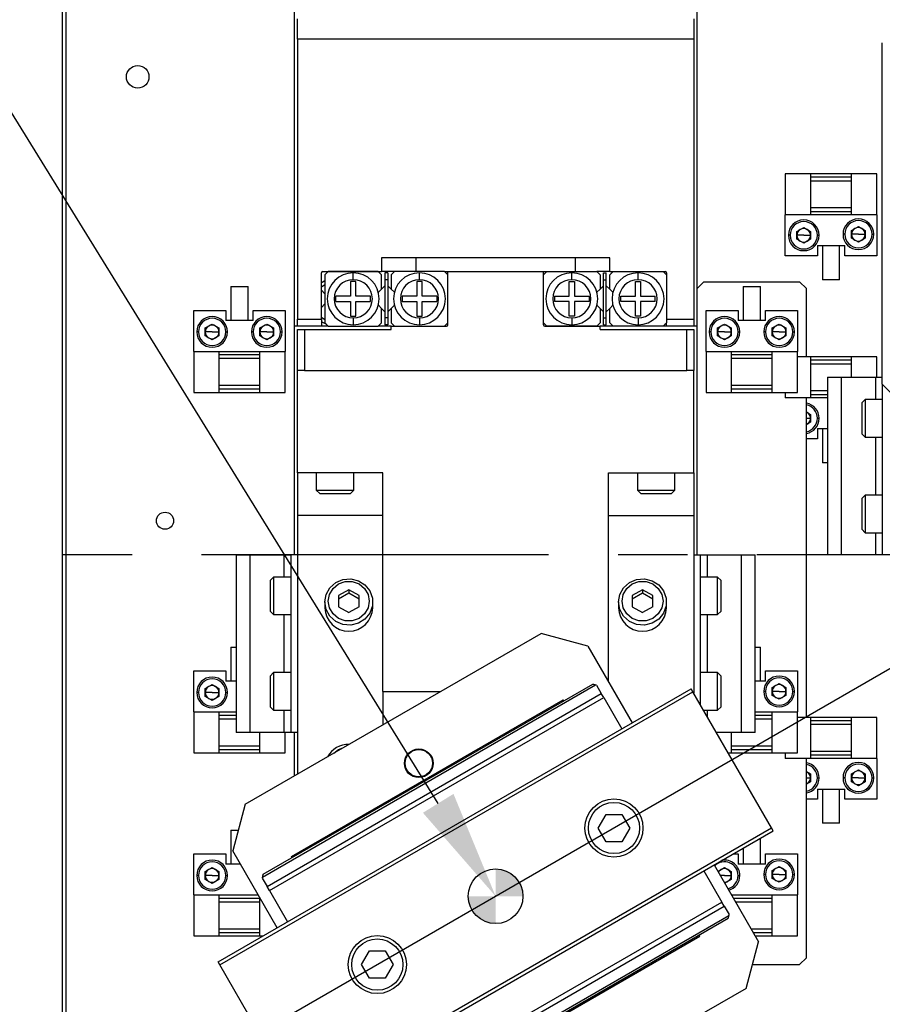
# Model space of a CAD drawing. Header units: millimetres. Extents: x 28 to 428, y 52 to 282.
# Tile 4 of 18: x 81 to 112, y 161 to 197. Entities that reach past the tile are written whole.
import ezdxf
from ezdxf import colors
from ezdxf.entities.mleader import LeaderData, LeaderLine
from ezdxf.math import Vec2, Vec3

# ---------------------------------------------------------------- set-up
doc = ezdxf.new("R2010")
doc.units = ezdxf.units.MM
doc.header["$PDSIZE"] = -1
doc.linetypes.add('CENTERX2', pattern=[20.32, 12.7, -2.54, 2.54, -2.54])
doc.layers.add('AM_5', color=3, linetype='Continuous', lineweight=25)
doc.layers.add('SLD-0', color=7, linetype='Continuous')
doc.styles.get("Standard").update_dxf_attribs({"font": 'HGPGothicM.ttf'})
doc.dimstyles.new('ISO-25$2', dxfattribs={"dimtxt": 2.5, "dimasz": 2.5, "dimexe": 1.25, "dimexo": 0.625, "dimtad": 1, "dimtxsty": 'STANDARD', "dimcen": 2.5, "dimadec": 0, "dimazin": 0, "dimtfac": 1, "dimtmove": 0, "dimatfit": 3, "dimfxl": 1, "dimarcsym": 0})

# ---------------------------------------------------------------- blocks, each defined once
blk = doc.blocks.new('SW_DOWELSYMBOL_0')
at = {"linetype": 'Continuous', "lineweight": 18}
h = blk.add_hatch(color=0, dxfattribs=at)
edge = h.paths.add_edge_path(flags=0)
edge.add_arc((0, 0), 1, 0, 90)
edge.add_line((0, 1), (0, 0))
edge.add_line((0, 0), (1, 0))
h = blk.add_hatch(color=0, dxfattribs=at)
edge = h.paths.add_edge_path(flags=0)
edge.add_arc((0, 0), 1, 180, 270)
edge.add_line((0, -1), (0, 0))
edge.add_line((0, 0), (-1, 0))
at = {"layer": 'SLD-0', "color": 0}
blk.add_circle((0, 0), 1, dxfattribs=at)
blk = doc.blocks.new('*D80')
at = {"layer": 'AM_5', "color": 0, "lineweight": -2, "transparency": 16777216}
for start, end in [(213.6873, 265.935), (278.2727, 326.3127)]:
    blk.add_arc((119.784, 177.278), 54.395, start, end, dxfattribs=at)
at = {"layer": 'AM_5', "color": 0, "transparency": 16777216}
for points in [[(74.028, 146.8), (75.019, 147.415), (72.677, 150.081)], [(164.549, 147.415), (165.54, 146.8), (166.891, 150.081)]]:
    blk.add_solid(points, dxfattribs=at)
at = {"layer": 'Defpoints', "color": 0, "transparency": 16777216}
for p in [(119.784, 177.278), (119.784, 177.278), (66.828, 146.704), (172.74, 146.704), (101.18, 126.164)]:
    blk.add_point(p, dxfattribs=at)
at = {"layer": 'AM_5', "color": 0, "transparency": 16777216, "insert": (121.769, 122.919), "char_height": 3.5, "attachment_point": 5}
blk.add_mtext('120°', dxfattribs=at)

msp = doc.modelspace()

# ---------------------------------------------------------------- linework, layer by layer
at = {"color": 7, "linetype": 'Continuous'}
for p, q in [((82.28398, 141.02791), (82.28398, 213.52791)), ((82.40898, 213.47614), (82.40898, 141.07969)), ((90.75834, 201.27791), (90.75834, 185.65291)), ((105.50834, 185.65291), (105.50834, 201.27791)), ((90.88334, 196.15291), (90.88334, 196.90291)), ((105.38334, 196.90291), (105.38334, 196.15291)), ((105.38334, 196.15291), (90.88334, 196.15291)), ((90.88334, 196.15291), (90.88334, 185.90291)), ((105.38334, 196.15291), (105.38334, 185.90291)), ((112.28398, 183.52791), (112.28398, 196.02791)), ((109.65898, 191.22791), (108.73398, 191.22791)), ((108.73398, 191.22791), (108.73398, 189.72791)), ((109.65898, 191.22791), (109.65898, 189.72791)), ((111.15898, 191.22791), (109.65898, 191.22791)), ((111.15898, 191.10291), (109.65898, 191.10291)), ((111.15898, 189.72791), (111.15898, 191.22791)), ((112.08398, 191.22791), (111.15898, 191.22791)), ((112.08398, 189.72791), (112.08398, 191.22791)), ((109.65898, 190.97791), (111.15898, 190.97791)), ((111.15898, 189.97791), (109.65898, 189.97791)), ((109.65898, 189.72791), (108.73398, 189.72791)), ((108.73398, 188.22791), (108.73398, 189.72791)), ((109.65898, 189.85291), (111.15898, 189.85291)), ((111.15898, 189.72791), (109.65898, 189.72791)), ((112.08398, 189.72791), (111.15898, 189.72791)), ((112.08398, 189.72791), (112.08398, 188.22791)), ((109.15898, 189.12225), (109.40898, 189.26659)), ((109.40898, 189.26659), (109.65898, 189.12225)), ((111.15898, 189.15975), (111.40898, 189.30409)), ((111.40898, 189.30409), (111.65898, 189.15975)), ((108.90898, 188.97791), (108.84648, 188.97791)), ((109.15898, 188.83358), (109.15898, 189.12225)), ((109.40898, 188.97791), (109.15898, 188.97791)), ((109.40898, 188.97791), (109.65898, 188.97791)), ((109.65898, 189.12225), (109.65898, 188.83358)), ((109.90898, 188.97791), (109.97148, 188.97791)), ((110.90898, 189.01541), (110.84648, 189.01541)), ((111.15898, 188.87108), (111.15898, 189.15975)), ((111.40898, 189.01541), (111.15898, 189.01541)), ((111.40898, 189.01541), (111.65898, 189.01541)), ((111.65898, 189.15975), (111.65898, 188.87108)), ((111.90898, 189.01541), (111.97148, 189.01541)), ((109.40898, 188.68924), (109.15898, 188.83358)), ((109.65898, 188.83358), (109.40898, 188.68924)), ((109.90898, 188.60291), (109.90898, 188.22791)), ((109.90898, 188.60291), (110.90898, 188.60291)), ((110.09648, 188.60291), (110.09648, 187.35291)), ((110.72148, 187.35291), (110.72148, 188.60291)), ((110.90898, 188.22791), (110.90898, 188.60291)), ((111.40898, 188.72674), (111.15898, 188.87108)), ((111.65898, 188.87108), (111.40898, 188.72674)), ((109.90898, 188.22791), (108.73398, 188.22791)), ((112.08398, 188.22791), (110.90898, 188.22791)), ((102.30834, 188.15291), (93.95834, 188.15291)), ((93.95834, 188.15291), (93.95834, 187.65291)), ((95.20834, 188.15291), (95.20834, 187.65291)), ((101.05834, 187.65291), (101.05834, 188.15291)), ((102.30834, 187.65291), (102.30834, 188.15291)), ((91.75834, 185.90291), (91.75834, 187.60291)), ((91.80834, 187.65291), (93.95834, 187.65291)), ((92.00834, 187.65291), (91.88334, 187.52791)), ((91.88334, 187.52791), (91.88334, 185.77791)), ((93.83334, 187.65291), (92.00834, 187.65291)), ((92.92084, 187.35291), (92.92084, 187.60291)), ((93.95834, 187.52791), (93.83334, 187.65291)), ((94.43334, 187.65291), (93.95834, 187.65291)), ((93.95834, 187.00824), (93.95834, 187.52791)), ((94.18334, 187.60291), (94.08334, 187.60291)), ((94.08334, 187.60291), (94.08334, 187.35291)), ((94.18334, 187.60291), (94.18334, 187.35291)), ((94.43334, 187.65291), (94.30834, 187.52791)), ((94.30834, 187.52791), (94.30834, 187.00824)), ((96.25834, 187.65291), (94.43334, 187.65291)), ((95.34584, 187.35291), (95.34584, 187.60291)), ((96.38334, 187.52791), (96.25834, 187.65291)), ((96.25834, 187.65291), (96.38334, 187.65291)), ((96.38334, 185.70291), (96.38334, 187.65291)), ((96.38334, 187.65291), (99.88334, 187.65291)), ((96.38334, 185.77791), (96.38334, 187.52791)), ((99.88334, 187.52791), (100.00834, 187.65291)), ((99.88334, 187.65291), (100.00834, 187.65291)), ((99.88334, 185.70291), (99.88334, 187.65291)), ((99.88334, 185.77791), (99.88334, 187.52791)), ((100.00834, 187.65291), (101.83334, 187.65291)), ((100.92084, 187.35291), (100.92084, 187.60291)), ((101.83334, 187.65291), (101.95834, 187.52791)), ((102.30834, 187.65291), (101.83334, 187.65291)), ((101.95834, 187.52791), (101.95834, 187.00824)), ((102.08334, 187.60291), (102.18334, 187.60291)), ((102.08334, 187.35291), (102.08334, 187.60291)), ((102.18334, 187.35291), (102.18334, 187.60291)), ((102.30834, 187.52791), (102.43334, 187.65291)), ((102.30834, 187.65291), (104.33334, 187.65291)), ((102.30834, 187.00824), (102.30834, 187.52791)), ((102.43334, 187.65291), (104.25834, 187.65291)), ((103.34584, 187.35291), (103.34584, 187.60291)), ((104.25834, 187.65291), (104.38334, 187.52791)), ((104.38334, 187.60291), (104.38334, 185.90291)), ((104.38334, 187.52791), (104.38334, 185.77791)), ((88.44584, 187.10291), (88.44584, 185.85291)), ((88.44584, 187.10291), (89.07084, 187.10291)), ((89.07084, 185.85291), (89.07084, 187.10291)), ((91.75834, 187.08693), (91.88334, 187.17743)), ((93.01584, 187.28291), (92.82584, 187.28291)), ((92.82584, 187.28291), (92.82584, 186.74791)), ((93.01584, 186.74791), (93.01584, 187.28291)), ((94.08334, 187.13324), (93.95834, 187.00824)), ((94.18334, 187.35291), (94.08334, 187.35291)), ((94.08334, 187.35291), (94.08334, 185.95291)), ((94.18334, 187.35291), (94.18334, 185.95291)), ((94.30834, 187.00824), (94.18334, 187.13324)), ((95.44084, 187.28291), (95.25084, 187.28291)), ((95.25084, 187.28291), (95.25084, 186.74791)), ((95.44084, 186.74791), (95.44084, 187.28291)), ((100.82584, 186.74791), (100.82584, 187.28291)), ((100.82584, 187.28291), (101.01584, 187.28291)), ((101.01584, 187.28291), (101.01584, 186.74791)), ((101.95834, 187.00824), (102.08334, 187.13324)), ((102.08334, 187.35291), (102.18334, 187.35291)), ((102.08334, 185.95291), (102.08334, 187.35291)), ((102.18334, 185.95291), (102.18334, 187.35291)), ((102.18334, 187.13324), (102.30834, 187.00824)), ((103.25084, 187.28291), (103.44084, 187.28291)), ((103.25084, 186.74791), (103.25084, 187.28291)), ((103.44084, 187.28291), (103.44084, 186.74791)), ((105.75834, 187.27791), (105.50834, 187.02791)), ((105.75834, 187.27791), (109.25834, 187.27791)), ((107.19584, 187.10291), (107.19584, 185.85291)), ((107.19584, 187.10291), (107.82084, 187.10291)), ((107.82084, 185.85291), (107.82084, 187.10291)), ((109.50834, 187.02791), (109.25834, 187.27791)), ((110.72148, 187.35291), (110.09648, 187.35291)), ((91.88334, 186.84041), (91.75834, 186.96541)), ((92.82584, 186.74791), (92.29084, 186.74791)), ((92.29084, 186.55791), (92.29084, 186.74791)), ((93.55084, 186.74791), (93.01584, 186.74791)), ((93.55084, 186.55791), (93.55084, 186.74791)), ((93.95834, 187.00824), (93.84064, 186.89054)), ((94.42604, 186.89054), (94.30834, 187.00824)), ((95.25084, 186.74791), (94.71584, 186.74791)), ((94.71584, 186.74791), (94.71584, 186.55791)), ((95.97584, 186.74791), (95.44084, 186.74791)), ((95.97584, 186.74791), (95.97584, 186.55791)), ((100.29084, 186.74791), (100.82584, 186.74791)), ((100.29084, 186.74791), (100.29084, 186.55791)), ((101.01584, 186.74791), (101.55084, 186.74791)), ((101.55084, 186.74791), (101.55084, 186.55791)), ((101.84064, 186.89054), (101.95834, 187.00824)), ((102.30834, 187.00824), (102.42604, 186.89054)), ((102.71584, 186.55791), (102.71584, 186.74791)), ((102.71584, 186.74791), (103.25084, 186.74791)), ((103.44084, 186.74791), (103.97584, 186.74791)), ((103.97584, 186.55791), (103.97584, 186.74791)), ((105.50834, 177.27791), (105.50834, 187.02791)), ((109.50834, 184.52791), (109.50834, 187.02791)), ((91.75834, 186.34041), (91.88334, 186.46541)), ((92.29084, 186.55791), (92.82584, 186.55791)), ((92.82584, 186.55791), (92.82584, 186.02291)), ((93.01584, 186.02291), (93.01584, 186.55791)), ((93.01584, 186.55791), (93.55084, 186.55791)), ((93.84064, 186.41528), (93.95834, 186.29758)), ((94.30834, 186.29758), (94.42604, 186.41528)), ((94.71584, 186.55791), (95.25084, 186.55791)), ((95.25084, 186.55791), (95.25084, 186.02291)), ((95.44084, 186.02291), (95.44084, 186.55791)), ((95.44084, 186.55791), (95.97584, 186.55791)), ((100.82584, 186.55791), (100.29084, 186.55791)), ((100.82584, 186.02291), (100.82584, 186.55791)), ((101.55084, 186.55791), (101.01584, 186.55791)), ((101.01584, 186.55791), (101.01584, 186.02291)), ((101.95834, 186.29758), (101.84064, 186.41528)), ((102.42604, 186.41528), (102.30834, 186.29758)), ((103.25084, 186.55791), (102.71584, 186.55791)), ((103.25084, 186.02291), (103.25084, 186.55791)), ((103.44084, 186.55791), (103.44084, 186.02291)), ((103.97584, 186.55791), (103.44084, 186.55791)), ((87.08334, 186.22791), (88.25834, 186.22791)), ((87.08334, 184.72791), (87.08334, 186.22791)), ((88.25834, 186.22791), (88.25834, 185.85291)), ((89.25834, 185.85291), (89.25834, 186.22791)), ((89.25834, 186.22791), (90.43334, 186.22791)), ((90.43334, 186.22791), (90.43334, 184.72791)), ((92.82584, 186.02291), (93.01584, 186.02291)), ((93.95834, 186.29758), (94.08334, 186.17258)), ((93.95834, 185.77791), (93.95834, 186.29758)), ((94.18334, 186.17258), (94.30834, 186.29758)), ((94.30834, 186.29758), (94.30834, 185.77791)), ((95.25084, 186.02291), (95.44084, 186.02291)), ((101.01584, 186.02291), (100.82584, 186.02291)), ((102.08334, 186.17258), (101.95834, 186.29758)), ((101.95834, 186.29758), (101.95834, 185.77791)), ((102.30834, 186.29758), (102.18334, 186.17258)), ((102.30834, 185.77791), (102.30834, 186.29758)), ((103.44084, 186.02291), (103.25084, 186.02291)), ((105.83334, 186.22791), (107.00834, 186.22791)), ((105.83334, 184.72791), (105.83334, 186.22791)), ((107.00834, 186.22791), (107.00834, 185.85291)), ((108.00834, 185.85291), (108.00834, 186.22791)), ((108.00834, 186.22791), (109.18334, 186.22791)), ((109.18334, 186.22791), (109.18334, 184.72791)), ((87.50834, 185.58475), (87.75834, 185.72909)), ((87.75834, 185.72909), (88.00834, 185.58475)), ((89.25834, 185.85291), (88.25834, 185.85291)), ((89.50834, 185.58475), (89.75834, 185.72909)), ((89.75834, 185.72909), (90.00834, 185.58475)), ((90.88334, 185.65291), (90.75834, 185.65291)), ((90.75834, 185.65291), (90.75834, 177.27791)), ((90.88334, 185.90291), (91.75834, 185.90291)), ((90.88334, 185.65291), (90.88334, 185.90291)), ((91.75834, 185.65291), (90.88334, 185.65291)), ((91.88334, 185.87839), (91.75834, 185.9689)), ((91.75834, 185.90291), (91.75834, 185.65291)), ((92.00834, 185.65291), (91.75834, 185.65291)), ((91.88334, 185.77791), (92.00834, 185.65291)), ((92.00834, 185.65291), (93.83334, 185.65291)), ((92.92084, 185.95291), (92.92084, 185.70291)), ((93.83334, 185.65291), (93.95834, 185.77791)), ((94.30834, 185.65291), (93.83334, 185.65291)), ((94.18334, 185.95291), (94.08334, 185.95291)), ((94.08334, 185.95291), (94.08334, 185.70291)), ((94.18334, 185.70291), (94.08334, 185.70291)), ((94.18334, 185.95291), (94.18334, 185.70291)), ((94.30834, 185.77791), (94.43334, 185.65291)), ((94.30834, 185.65291), (96.33334, 185.65291)), ((94.30834, 185.52791), (94.30834, 185.65291)), ((94.43334, 185.65291), (96.25834, 185.65291)), ((95.34584, 185.95291), (95.34584, 185.70291)), ((96.25834, 185.65291), (96.38334, 185.77791)), ((100.00834, 185.65291), (99.88334, 185.77791)), ((99.93334, 185.65291), (101.95834, 185.65291)), ((101.83334, 185.65291), (100.00834, 185.65291)), ((100.92084, 185.95291), (100.92084, 185.70291)), ((101.95834, 185.77791), (101.83334, 185.65291)), ((102.43334, 185.65291), (101.95834, 185.65291)), ((101.95834, 185.52791), (101.95834, 185.65291)), ((102.08334, 185.95291), (102.18334, 185.95291)), ((102.08334, 185.70291), (102.08334, 185.95291)), ((102.08334, 185.70291), (102.18334, 185.70291)), ((102.18334, 185.70291), (102.18334, 185.95291)), ((102.43334, 185.65291), (102.30834, 185.77791)), ((104.25834, 185.65291), (102.43334, 185.65291)), ((103.34584, 185.95291), (103.34584, 185.70291)), ((104.38334, 185.77791), (104.25834, 185.65291)), ((104.38334, 185.65291), (104.25834, 185.65291)), ((104.38334, 185.90291), (105.38334, 185.90291)), ((104.38334, 185.65291), (104.38334, 185.77791)), ((105.38334, 185.65291), (104.38334, 185.65291)), ((105.38334, 185.90291), (105.38334, 185.65291)), ((105.50834, 185.65291), (105.38334, 185.65291)), ((106.25834, 185.58475), (106.50834, 185.72909)), ((106.50834, 185.72909), (106.75834, 185.58475)), ((108.00834, 185.85291), (107.00834, 185.85291)), ((108.25834, 185.58475), (108.50834, 185.72909)), ((108.50834, 185.72909), (108.75834, 185.58475)), ((87.25834, 185.44041), (87.19584, 185.44041)), ((87.50834, 185.29608), (87.50834, 185.58475)), ((87.75834, 185.44041), (87.50834, 185.44041)), ((87.75834, 185.15174), (87.50834, 185.29608)), ((87.75834, 185.44041), (88.00834, 185.44041)), ((88.00834, 185.29608), (87.75834, 185.15174)), ((88.00834, 185.58475), (88.00834, 185.29608)), ((88.25834, 185.44041), (88.32084, 185.44041)), ((89.25834, 185.44041), (89.19584, 185.44041)), ((89.50834, 185.29608), (89.50834, 185.58475)), ((89.75834, 185.44041), (89.50834, 185.44041)), ((89.75834, 185.15174), (89.50834, 185.29608)), ((89.75834, 185.44041), (90.00834, 185.44041)), ((90.00834, 185.29608), (89.75834, 185.15174)), ((90.00834, 185.58475), (90.00834, 185.29608)), ((90.25834, 185.44041), (90.32084, 185.44041)), ((90.88334, 184.02791), (90.88334, 185.52791)), ((90.88334, 185.52791), (91.13334, 185.52791)), ((91.13334, 185.52791), (91.13334, 184.02791)), ((91.13334, 185.52791), (94.30834, 185.52791)), ((101.95834, 185.52791), (105.13334, 185.52791)), ((105.13334, 184.02791), (105.13334, 185.52791)), ((105.13334, 185.52791), (105.38334, 185.52791)), ((105.38334, 185.52791), (105.38334, 184.02791)), ((106.00834, 185.44041), (105.94584, 185.44041)), ((106.25834, 185.29608), (106.25834, 185.58475)), ((106.50834, 185.44041), (106.25834, 185.44041)), ((106.50834, 185.15174), (106.25834, 185.29608)), ((106.50834, 185.44041), (106.75834, 185.44041)), ((106.75834, 185.29608), (106.50834, 185.15174)), ((106.75834, 185.58475), (106.75834, 185.29608)), ((107.00834, 185.44041), (107.07084, 185.44041)), ((108.00834, 185.44041), (107.94584, 185.44041)), ((108.25834, 185.29608), (108.25834, 185.58475)), ((108.50834, 185.44041), (108.25834, 185.44041)), ((108.50834, 185.15174), (108.25834, 185.29608)), ((108.50834, 185.44041), (108.75834, 185.44041)), ((108.75834, 185.29608), (108.50834, 185.15174)), ((108.75834, 185.58475), (108.75834, 185.29608)), ((109.00834, 185.44041), (109.07084, 185.44041)), ((87.08334, 184.72791), (87.08334, 183.22791)), ((87.08334, 184.72791), (88.00834, 184.72791)), ((88.00834, 184.72791), (88.00834, 183.22791)), ((88.00834, 184.72791), (89.50834, 184.72791)), ((89.50834, 184.60291), (88.00834, 184.60291)), ((89.50834, 183.22791), (89.50834, 184.72791)), ((89.50834, 184.72791), (90.43334, 184.72791)), ((90.43334, 183.22791), (90.43334, 184.72791)), ((105.83334, 184.72791), (105.83334, 183.22791)), ((105.83334, 184.72791), (106.75834, 184.72791)), ((106.75834, 184.72791), (106.75834, 183.22791)), ((106.75834, 184.72791), (108.25834, 184.72791)), ((108.25834, 184.60291), (106.75834, 184.60291)), ((108.25834, 183.22791), (108.25834, 184.72791)), ((108.25834, 184.72791), (109.18334, 184.72791)), ((109.18334, 183.22791), (109.18334, 184.72791)), ((88.00834, 184.47791), (89.50834, 184.47791)), ((106.75834, 184.47791), (108.25834, 184.47791)), ((109.65898, 184.52791), (109.18334, 184.52791)), ((109.65898, 184.52791), (109.65898, 183.02791)), ((111.15898, 184.52791), (109.65898, 184.52791)), ((111.15898, 184.40291), (109.65898, 184.40291)), ((109.65898, 184.27791), (111.15898, 184.27791)), ((111.15898, 183.77791), (111.15898, 184.52791)), ((112.08398, 184.52791), (111.15898, 184.52791)), ((112.08398, 183.77791), (112.08398, 184.52791)), ((91.13334, 184.02791), (90.88334, 184.02791)), ((90.88334, 180.27791), (90.88334, 184.02791)), ((91.13334, 184.02791), (105.13334, 184.02791)), ((105.38334, 184.02791), (105.13334, 184.02791)), ((105.38334, 180.27791), (105.38334, 184.02791)), ((110.28398, 183.77791), (110.28398, 177.27791)), ((110.28398, 183.77791), (110.78398, 183.77791)), ((110.78398, 183.77791), (110.78398, 177.27791)), ((110.78398, 183.77791), (112.03398, 183.77791)), ((112.03398, 183.77791), (112.28398, 183.77791)), ((112.03398, 183.77791), (112.03398, 182.96541)), ((112.28398, 183.52791), (113.53398, 182.27791)), ((112.28398, 183.52791), (112.28398, 177.27791)), ((87.08334, 183.22791), (88.00834, 183.22791)), ((89.50834, 183.47791), (88.00834, 183.47791)), ((88.00834, 183.35291), (89.50834, 183.35291)), ((88.00834, 183.22791), (89.50834, 183.22791)), ((89.50834, 183.22791), (90.43334, 183.22791)), ((105.83334, 183.22791), (106.75834, 183.22791)), ((108.25834, 183.47791), (106.75834, 183.47791)), ((106.75834, 183.35291), (108.25834, 183.35291)), ((106.75834, 183.22791), (108.25834, 183.22791)), ((108.25834, 183.22791), (109.18334, 183.22791)), ((108.73398, 183.22791), (108.73398, 183.02791)), ((110.28398, 183.27791), (109.65898, 183.27791)), ((109.65898, 183.15291), (110.28398, 183.15291)), ((109.65898, 183.02791), (108.73398, 183.02791)), ((109.50834, 171.32791), (109.50834, 183.02791)), ((110.28398, 183.02791), (109.65898, 183.02791)), ((111.65898, 182.96541), (111.53398, 182.84041)), ((111.53398, 182.84041), (111.53398, 182.27791)), ((112.28398, 182.96541), (111.65898, 182.96541)), ((111.65898, 182.96541), (111.65898, 182.27791)), ((109.50834, 182.50922), (109.65898, 182.42225)), ((109.50834, 182.50732), (109.53398, 182.49442)), ((109.65898, 182.42225), (109.65898, 182.13358)), ((109.50834, 182.27791), (109.65898, 182.27791)), ((109.65898, 182.13358), (109.50834, 182.04661)), ((109.53398, 182.06141), (109.50834, 182.04851)), ((109.90898, 182.27791), (109.97148, 182.27791)), ((111.53398, 182.27791), (111.53398, 181.71541)), ((111.65898, 182.27791), (111.65898, 181.59041)), ((109.90898, 181.90291), (110.28398, 181.90291)), ((109.90898, 181.90291), (109.90898, 181.52791)), ((110.09648, 181.90291), (110.09648, 180.65291)), ((111.53398, 181.71541), (111.65898, 181.59041)), ((109.90898, 181.52791), (109.50834, 181.52791)), ((111.65898, 181.59041), (112.28398, 181.59041)), ((112.03398, 181.59041), (112.03398, 179.46541)), ((110.28398, 180.65291), (110.09648, 180.65291)), ((94.00834, 180.27791), (90.88334, 180.27791)), ((90.88334, 180.27791), (90.88334, 178.72474)), ((91.57084, 180.27791), (91.57084, 179.65291)), ((92.94584, 179.65291), (92.94584, 180.27791)), ((94.00834, 172.27791), (94.00834, 180.27791)), ((102.25834, 180.27791), (105.38334, 180.27791)), ((102.25834, 172.63321), (102.25834, 180.27791)), ((103.32084, 180.27791), (103.32084, 179.65291)), ((104.69584, 179.65291), (104.69584, 180.27791)), ((105.38334, 180.27791), (105.38334, 178.72474)), ((91.57084, 179.65291), (91.69584, 179.52791)), ((91.57084, 179.65291), (92.94584, 179.65291)), ((91.69584, 179.52791), (92.82084, 179.52791)), ((92.82084, 179.52791), (92.94584, 179.65291)), ((103.32084, 179.65291), (103.44584, 179.52791)), ((103.32084, 179.65291), (104.69584, 179.65291)), ((103.44584, 179.52791), (104.57084, 179.52791)), ((104.57084, 179.52791), (104.69584, 179.65291)), ((111.65898, 179.46541), (111.53398, 179.34041)), ((111.53398, 179.34041), (111.53398, 178.77791)), ((112.28398, 179.46541), (111.65898, 179.46541)), ((111.65898, 179.46541), (111.65898, 178.77791)), ((94.00834, 178.72474), (90.88334, 178.72474)), ((90.88334, 178.72474), (90.88334, 169.25238)), ((102.25834, 178.72474), (105.38334, 178.72474)), ((105.38334, 178.72474), (105.38334, 172.22055)), ((111.53398, 178.77791), (111.53398, 178.21541)), ((111.65898, 178.77791), (111.65898, 178.09041)), ((111.53398, 178.21541), (111.65898, 178.09041)), ((111.65898, 178.09041), (112.28398, 178.09041)), ((112.03398, 178.09041), (112.03398, 177.27791)), ((88.63334, 177.27791), (88.63334, 170.77791)), ((88.63334, 177.27791), (89.13334, 177.27791)), ((89.13334, 177.27791), (89.13334, 170.77791)), ((89.13334, 177.27791), (90.38334, 177.27791)), ((90.38334, 177.27791), (90.63334, 177.27791)), ((90.38334, 177.27791), (90.38334, 176.46541)), ((90.63334, 177.27791), (90.63334, 170.77791)), ((90.88334, 177.27791), (90.63334, 177.27791)), ((105.38334, 177.27791), (105.63334, 177.27791)), ((105.63334, 171.78753), (105.63334, 177.27791)), ((105.63334, 177.27791), (105.88334, 177.27791)), ((105.88334, 177.27791), (107.13334, 177.27791)), ((105.88334, 176.46541), (105.88334, 177.27791)), ((107.13334, 170.77791), (107.13334, 177.27791)), ((107.13334, 177.27791), (107.63334, 177.27791)), ((107.63334, 170.77791), (107.63334, 177.27791)), ((110.78398, 177.27791), (110.28398, 177.27791)), ((112.03398, 177.27791), (110.78398, 177.27791)), ((112.28398, 177.27791), (112.03398, 177.27791)), ((112.53398, 177.27791), (112.28398, 177.27791)), ((90.00834, 176.46541), (89.88334, 176.34041)), ((89.88334, 176.34041), (89.88334, 175.21541)), ((90.63334, 176.46541), (90.00834, 176.46541)), ((90.00834, 176.46541), (90.00834, 175.09041)), ((106.25834, 176.46541), (105.63334, 176.46541)), ((106.38334, 176.34041), (106.25834, 176.46541)), ((106.25834, 175.09041), (106.25834, 176.46541)), ((106.38334, 175.21541), (106.38334, 176.34041)), ((92.75834, 176.00381), (92.38334, 175.79377)), ((93.13334, 175.79377), (92.75834, 176.00381)), ((92.75834, 176.00381), (92.75834, 175.88254)), ((103.50834, 176.00381), (103.13334, 175.79377)), ((103.88334, 175.79377), (103.50834, 176.00381)), ((103.50834, 176.00381), (103.50834, 175.88254)), ((92.38334, 175.6725), (92.75834, 175.88254)), ((92.38334, 175.79377), (92.38334, 175.37368)), ((92.75834, 175.88254), (93.13334, 175.6725)), ((93.13334, 175.37368), (93.13334, 175.79377)), ((103.13334, 175.6725), (103.50834, 175.88254)), ((103.13334, 175.79377), (103.13334, 175.37368)), ((103.50834, 175.88254), (103.88334, 175.6725)), ((103.88334, 175.37368), (103.88334, 175.79377)), ((89.88334, 175.21541), (90.00834, 175.09041)), ((91.88334, 175.55341), (91.88334, 175.34119)), ((92.38334, 175.37368), (92.75834, 175.16364)), ((93.13334, 175.37368), (92.75834, 175.16364)), ((93.63334, 175.34119), (93.63334, 175.55341)), ((102.63334, 175.55341), (102.63334, 175.34119)), ((103.13334, 175.37368), (103.50834, 175.16364)), ((103.88334, 175.37368), (103.50834, 175.16364)), ((104.38334, 175.34119), (104.38334, 175.55341)), ((106.25834, 175.09041), (106.38334, 175.21541)), ((90.00834, 175.09041), (90.63334, 175.09041)), ((90.38334, 175.09041), (90.38334, 172.96541)), ((105.63334, 175.09041), (106.25834, 175.09041)), ((105.88334, 172.96541), (105.88334, 175.09041)), ((88.97069, 168.14811), (99.796, 174.3981)), ((101.50354, 173.94057), (99.796, 174.3981)), ((88.44584, 173.90291), (88.44584, 172.65291)), ((88.44584, 173.90291), (88.63334, 173.90291)), ((101.50354, 173.94057), (103.12854, 171.12599)), ((107.63334, 173.90291), (107.82084, 173.90291)), ((107.82084, 172.65291), (107.82084, 173.90291)), ((87.08334, 173.02791), (88.25834, 173.02791)), ((87.08334, 171.52791), (87.08334, 173.02791)), ((88.25834, 173.02791), (88.25834, 172.65291)), ((90.00834, 172.96541), (89.88334, 172.84041)), ((89.88334, 172.84041), (89.88334, 171.71541)), ((90.63334, 172.96541), (90.00834, 172.96541)), ((90.00834, 172.96541), (90.00834, 171.59041)), ((106.25834, 172.96541), (105.63334, 172.96541)), ((106.38334, 172.84041), (106.25834, 172.96541)), ((106.25834, 171.59041), (106.25834, 172.96541)), ((106.38334, 171.71541), (106.38334, 172.84041)), ((108.00834, 172.65291), (108.00834, 173.02791)), ((108.00834, 173.02791), (109.18334, 173.02791)), ((109.18334, 173.02791), (109.18334, 171.52791)), ((87.50834, 172.38475), (87.75834, 172.52909)), ((87.50834, 172.09608), (87.50834, 172.38475)), ((87.75834, 172.52909), (88.00834, 172.38475)), ((87.97309, 162.37599), (105.2936, 172.37599)), ((88.00834, 172.38475), (88.00834, 172.09608)), ((88.63334, 172.65291), (88.25834, 172.65291)), ((89.60184, 165.48347), (101.78807, 172.51919)), ((89.62864, 165.58349), (101.68805, 172.54599)), ((101.82465, 172.50939), (101.78807, 172.51919)), ((101.82465, 172.50939), (102.00054, 172.20474)), ((105.3561, 172.26774), (105.2936, 172.37599)), ((108.00834, 172.65291), (107.63334, 172.65291)), ((108.25834, 172.42225), (108.50834, 172.56659)), ((108.25834, 172.13358), (108.25834, 172.42225)), ((108.50834, 172.56659), (108.75834, 172.42225)), ((108.75834, 172.42225), (108.75834, 172.13358)), ((87.25834, 172.24041), (87.19584, 172.24041)), ((87.75834, 172.24041), (87.50834, 172.24041)), ((87.75834, 171.95174), (87.50834, 172.09608)), ((87.75834, 172.24041), (88.00834, 172.24041)), ((88.00834, 172.09608), (87.75834, 171.95174)), ((88.03559, 162.26774), (105.3561, 172.26774)), ((88.25834, 172.24041), (88.32084, 172.24041)), ((89.76793, 165.14224), (102.00054, 172.20474)), ((89.85632, 164.98915), (102.08893, 172.05165)), ((90.66452, 166.23929), (100.60217, 171.97679)), ((94.00834, 172.27791), (96.12373, 172.27791)), ((94.00834, 172.27791), (94.00834, 171.0566)), ((100.62717, 171.93349), (100.60217, 171.97679)), ((102.08893, 172.05165), (102.00054, 172.20474)), ((102.08893, 172.05165), (102.74965, 170.90724)), ((108.2311, 167.28809), (105.3561, 172.26774)), ((108.00834, 172.27791), (107.94584, 172.27791)), ((108.50834, 172.27791), (108.25834, 172.27791)), ((108.50834, 171.98924), (108.25834, 172.13358)), ((108.50834, 172.27791), (108.75834, 172.27791)), ((108.75834, 172.13358), (108.50834, 171.98924)), ((109.00834, 172.27791), (109.07084, 172.27791)), ((89.88334, 171.71541), (90.00834, 171.59041)), ((90.00834, 171.59041), (90.63334, 171.59041)), ((90.38334, 171.59041), (90.38334, 170.77791)), ((105.74715, 171.59041), (106.25834, 171.59041)), ((105.88334, 171.35452), (105.88334, 171.59041)), ((106.25834, 171.59041), (106.38334, 171.71541)), ((87.08334, 171.52791), (87.08334, 170.02791)), ((87.08334, 171.52791), (88.00834, 171.52791)), ((88.00834, 171.52791), (88.00834, 170.02791)), ((88.00834, 171.52791), (88.63334, 171.52791)), ((88.63334, 171.40291), (88.00834, 171.40291)), ((88.00834, 171.27791), (88.63334, 171.27791)), ((107.63334, 171.52791), (108.25834, 171.52791)), ((108.25834, 171.40291), (107.63334, 171.40291)), ((107.63334, 171.27791), (108.25834, 171.27791)), ((108.25834, 170.02791), (108.25834, 171.52791)), ((108.25834, 171.52791), (109.18334, 171.52791)), ((109.18334, 170.02791), (109.18334, 171.52791)), ((109.65898, 171.32791), (109.18334, 171.32791)), ((109.65898, 171.32791), (109.65898, 169.82791)), ((111.15898, 171.32791), (109.65898, 171.32791)), ((111.15898, 169.82791), (111.15898, 171.32791)), ((112.08398, 171.32791), (111.15898, 171.32791)), ((112.08398, 169.82791), (112.08398, 171.32791)), ((111.15898, 171.20291), (109.65898, 171.20291)), ((109.65898, 171.07791), (111.15898, 171.07791)), ((89.13334, 170.77791), (88.63334, 170.77791)), ((90.38334, 170.77791), (89.13334, 170.77791)), ((89.50834, 170.02791), (89.50834, 170.77791)), ((90.63334, 170.77791), (90.38334, 170.77791)), ((90.43334, 170.02791), (90.43334, 170.77791)), ((90.88334, 170.77791), (90.63334, 170.77791)), ((90.75834, 170.77791), (90.75834, 169.18021)), ((107.13334, 170.77791), (106.21625, 170.77791)), ((106.75834, 170.77791), (106.75834, 170.02791)), ((107.63334, 170.77791), (107.13334, 170.77791)), ((89.50834, 170.27791), (88.00834, 170.27791)), ((88.00834, 170.15291), (89.50834, 170.15291)), ((108.25834, 170.27791), (106.75834, 170.27791)), ((106.75834, 170.15291), (108.25834, 170.15291)), ((87.08334, 170.02791), (88.00834, 170.02791)), ((88.00834, 170.02791), (89.50834, 170.02791)), ((89.50834, 170.02791), (90.43334, 170.02791)), ((106.64926, 170.02791), (106.75834, 170.02791)), ((106.75834, 170.02791), (108.25834, 170.02791)), ((108.25834, 170.02791), (109.18334, 170.02791)), ((108.73398, 170.02791), (108.73398, 169.82791)), ((109.65898, 169.82791), (108.73398, 169.82791)), ((109.50834, 162.52791), (109.50834, 169.82791)), ((111.15898, 170.07791), (109.65898, 170.07791)), ((109.65898, 169.95291), (111.15898, 169.95291)), ((111.15898, 169.82791), (109.65898, 169.82791)), ((112.08398, 169.82791), (111.15898, 169.82791)), ((112.08398, 169.82791), (112.08398, 168.32791)), ((109.50834, 169.34672), (109.65898, 169.25975)), ((109.50834, 169.34482), (109.53398, 169.33192)), ((109.50834, 169.11541), (109.65898, 169.11541)), ((109.65898, 169.25975), (109.65898, 168.97108)), ((109.90898, 169.11541), (109.97148, 169.11541)), ((110.90898, 169.11541), (110.84648, 169.11541)), ((111.15898, 169.25975), (111.40898, 169.40409)), ((111.15898, 168.97108), (111.15898, 169.25975)), ((111.40898, 169.11541), (111.15898, 169.11541)), ((111.40898, 169.40409), (111.65898, 169.25975)), ((111.40898, 169.11541), (111.65898, 169.11541)), ((111.65898, 169.25975), (111.65898, 168.97108)), ((111.90898, 169.11541), (111.97148, 169.11541)), ((109.65898, 168.97108), (109.50834, 168.88411)), ((109.53398, 168.89891), (109.50834, 168.88601)), ((111.40898, 168.82674), (111.15898, 168.97108)), ((111.65898, 168.97108), (111.40898, 168.82674)), ((109.90898, 168.70291), (109.90898, 168.32791)), ((109.90898, 168.70291), (110.90898, 168.70291)), ((110.09648, 168.70291), (110.09648, 167.45291)), ((110.72148, 167.45291), (110.72148, 168.70291)), ((110.90898, 168.32791), (110.90898, 168.70291)), ((88.97069, 168.14811), (88.51315, 166.44057)), ((109.90898, 168.32791), (109.50834, 168.32791)), ((112.08398, 168.32791), (110.90898, 168.32791)), ((101.88612, 167.27791), (102.1748, 167.77791)), ((102.1748, 167.77791), (102.75215, 167.77791)), ((102.75215, 167.77791), (103.04082, 167.27791)), ((90.91059, 157.28809), (108.2311, 167.28809)), ((102.1748, 166.77791), (101.88612, 167.27791)), ((103.04082, 167.27791), (102.75215, 166.77791)), ((108.2936, 167.17984), (108.2311, 167.28809)), ((110.72148, 167.45291), (110.09648, 167.45291)), ((88.44584, 167.20291), (88.44584, 165.95291)), ((88.44584, 167.20291), (88.71742, 167.20291)), ((90.97309, 157.17984), (108.2936, 167.17984)), ((107.82084, 165.95291), (107.82084, 166.90689)), ((102.75215, 166.77791), (102.1748, 166.77791)), ((107.19584, 166.54605), (107.19584, 165.95291)), ((87.08334, 166.32791), (88.25834, 166.32791)), ((87.08334, 164.82791), (87.08334, 166.32791)), ((88.25834, 166.32791), (88.25834, 165.95291)), ((90.13815, 163.62599), (88.51315, 166.44057)), ((90.68952, 166.19599), (90.66452, 166.23929)), ((106.81802, 166.32791), (107.00834, 166.32791)), ((107.00834, 166.32791), (107.00834, 165.95291)), ((108.00834, 165.95291), (108.00834, 166.32791)), ((108.00834, 166.32791), (109.18334, 166.32791)), ((109.18334, 166.32791), (109.18334, 164.82791)), ((87.50834, 165.68475), (87.75834, 165.82909)), ((87.75834, 165.82909), (88.00834, 165.68475)), ((88.7947, 165.95291), (88.25834, 165.95291)), ((106.12853, 165.92984), (107.75353, 163.11525)), ((106.26711, 165.68981), (106.50834, 165.82909)), ((106.50834, 165.82909), (106.75834, 165.68475)), ((108.00834, 165.95291), (107.00834, 165.95291)), ((108.25834, 165.72225), (108.50834, 165.86659)), ((108.50834, 165.86659), (108.75834, 165.72225)), ((87.25834, 165.54041), (87.19584, 165.54041)), ((87.50834, 165.39608), (87.50834, 165.68475)), ((87.75834, 165.54041), (87.50834, 165.54041)), ((87.75834, 165.54041), (88.00834, 165.54041)), ((88.00834, 165.68475), (88.00834, 165.39608)), ((88.25834, 165.54041), (88.32084, 165.54041)), ((89.60184, 165.48347), (89.59204, 165.44689)), ((105.74965, 165.71109), (106.41037, 164.56668)), ((106.50834, 165.54041), (106.35337, 165.54041)), ((106.50834, 165.54041), (106.75834, 165.54041)), ((106.75834, 165.68475), (106.75834, 165.39608)), ((107.00834, 165.54041), (107.07084, 165.54041)), ((108.00834, 165.57791), (107.94584, 165.57791)), ((108.25834, 165.43358), (108.25834, 165.72225)), ((108.50834, 165.57791), (108.25834, 165.57791)), ((108.50834, 165.57791), (108.75834, 165.57791)), ((108.75834, 165.72225), (108.75834, 165.43358)), ((109.00834, 165.57791), (109.07084, 165.57791)), ((87.75834, 165.25174), (87.50834, 165.39608)), ((88.00834, 165.39608), (87.75834, 165.25174)), ((89.59204, 165.44689), (89.76793, 165.14224)), ((89.85632, 164.98915), (89.76793, 165.14224)), ((106.75834, 165.39608), (106.51711, 165.2568)), ((108.50834, 165.28924), (108.25834, 165.43358)), ((108.75834, 165.43358), (108.50834, 165.28924)), ((87.08334, 164.82791), (87.08334, 163.32791)), ((87.08334, 164.82791), (88.00834, 164.82791)), ((88.00834, 164.82791), (88.00834, 163.32791)), ((88.00834, 164.82791), (89.44422, 164.82791)), ((89.85632, 164.98915), (90.51704, 163.84474)), ((106.76473, 164.82791), (108.25834, 164.82791)), ((108.25834, 163.32791), (108.25834, 164.82791)), ((108.25834, 164.82791), (109.18334, 164.82791)), ((109.18334, 163.32791), (109.18334, 164.82791)), ((89.50834, 164.70291), (88.00834, 164.70291)), ((88.00834, 164.57791), (89.50834, 164.57791)), ((89.50834, 163.32791), (89.50834, 164.71685)), ((94.17776, 157.50418), (106.41037, 164.56668)), ((94.26615, 157.35109), (106.49876, 164.41359)), ((106.49876, 164.41359), (106.41037, 164.56668)), ((106.49876, 164.41359), (106.67465, 164.10894)), ((108.25834, 164.70291), (106.8369, 164.70291)), ((106.90907, 164.57791), (108.25834, 164.57791)), ((94.47862, 157.03664), (106.66485, 164.07236)), ((106.66485, 164.07236), (106.67465, 164.10894)), ((94.57864, 157.00984), (106.63805, 163.97234)), ((87.08334, 163.32791), (88.00834, 163.32791)), ((89.50834, 163.57791), (88.00834, 163.57791)), ((88.00834, 163.45291), (89.50834, 163.45291)), ((88.00834, 163.32791), (89.50834, 163.32791)), ((89.50834, 163.32791), (89.62187, 163.32791)), ((95.66452, 157.57904), (105.60216, 163.31654)), ((105.60216, 163.31654), (105.57716, 163.35984)), ((108.25834, 163.57791), (107.48642, 163.57791)), ((107.55859, 163.45291), (108.25834, 163.45291)), ((107.63075, 163.32791), (108.25834, 163.32791)), ((108.25834, 163.32791), (109.18334, 163.32791)), ((107.296, 161.40772), (107.75353, 163.11525)), ((93.22587, 162.27791), (93.51454, 162.77791)), ((93.51454, 162.77791), (94.09189, 162.77791)), ((94.09189, 162.77791), (94.38057, 162.27791)), ((88.03559, 162.26774), (87.97309, 162.37599)), ((90.91059, 157.28809), (88.03559, 162.26774)), ((93.51454, 161.77791), (93.22587, 162.27791)), ((94.38057, 162.27791), (94.09189, 161.77791)), ((107.52917, 162.27791), (109.25834, 162.27791)), ((109.25834, 162.27791), (109.50834, 162.52791)), ((94.09189, 161.77791), (93.51454, 161.77791)), ((107.296, 161.40772), (96.47068, 155.15772))]:
    msp.add_line(p, q, dxfattribs=at)
at = {"color": 7, "linetype": 'Continuous', "flags": 128}
for points in [[(91.75834, 187.24598), (91.77976, 187.26043), (91.88334, 187.31848)], [(91.95354, 185.70772), (91.77976, 185.79539), (91.75834, 185.80984)], [(104.38334, 185.73734), (104.35983, 185.72661), (104.31315, 185.70772)], [(91.88334, 175.55341), (91.93075, 175.82904), (92.06785, 176.0748), (92.27976, 176.26406), (92.54354, 176.37631), (92.8306, 176.39938), (93.10983, 176.33079), (93.35097, 176.17795), (93.52788, 175.95743), (93.62141, 175.69313), (93.62141, 175.41369), (93.52788, 175.14939), (93.35097, 174.92887), (93.10983, 174.77603), (92.8306, 174.70743), (92.54354, 174.73051), (92.27976, 174.84276), (92.06785, 175.03202), (91.93075, 175.27778), (91.88334, 175.55341)], [(92.00834, 175.58373), (92.05357, 175.83258), (92.18381, 176.05142), (92.38334, 176.21385), (92.62811, 176.30028), (92.88858, 176.30028), (93.13334, 176.21385), (93.33288, 176.05142), (93.46311, 175.83258), (93.50834, 175.58373), (93.46311, 175.33487), (93.33288, 175.11603), (93.13334, 174.9536), (92.88858, 174.86717), (92.62811, 174.86717), (92.38334, 174.9536), (92.18381, 175.11603), (92.05357, 175.33487), (92.00834, 175.58373)], [(102.63334, 175.55341), (102.68075, 175.82904), (102.81785, 176.0748), (103.02976, 176.26406), (103.29354, 176.37631), (103.5806, 176.39938), (103.85983, 176.33079), (104.10097, 176.17795), (104.27788, 175.95743), (104.37141, 175.69313), (104.37141, 175.41369), (104.27788, 175.14939), (104.10097, 174.92887), (103.85983, 174.77603), (103.5806, 174.70743), (103.29354, 174.73051), (103.02976, 174.84276), (102.81785, 175.03202), (102.68075, 175.27778), (102.63334, 175.55341)], [(102.75834, 175.58373), (102.80357, 175.83258), (102.93381, 176.05142), (103.13334, 176.21385), (103.37811, 176.30028), (103.63858, 176.30028), (103.88334, 176.21385), (104.08288, 176.05142), (104.21311, 175.83258), (104.25834, 175.58373), (104.21311, 175.33487), (104.08288, 175.11603), (103.88334, 174.9536), (103.63858, 174.86717), (103.37811, 174.86717), (103.13334, 174.9536), (102.93381, 175.11603), (102.80357, 175.33487), (102.75834, 175.58373)], [(92.21348, 170.02033), (92.38334, 170.15046), (92.56521, 170.2234)]]:
    msp.add_lwpolyline(points, dxfattribs=at)
at = {"color": 7, "linetype": 'Continuous'}
for centre, radius in [((85.03398, 194.77791), 0.4125), ((86.03398, 178.52791), 0.3125), ((95.32084, 169.64931), 0.525), ((95.32084, 169.64931), 0.5), ((102.46347, 167.27791), 1.0625), ((102.46347, 167.27791), 0.9375), ((93.80322, 162.27791), 1.0625), ((93.80322, 162.27791), 0.9375)]:
    msp.add_circle(centre, radius, dxfattribs=at)
for centre, radius, start, end in [((109.40898, 188.97791), 0.5625, 0, 180), ((109.40898, 188.97791), 0.5, 0, 180), ((111.40898, 189.01541), 0.5625, 0, 180), ((111.40898, 189.01541), 0.5, 0, 180), ((111.40898, 189.01541), 0.25, 59.999999, 120.000001), ((109.40898, 188.97791), 0.5625, 180, 0), ((109.40898, 188.97791), 0.5, 180, 0), ((109.40898, 188.97791), 0.25, 120.000001, 180), ((109.40898, 188.97791), 0.25, 180, 239.999999), ((109.40898, 188.97791), 0.25, 59.999999, 120.000001), ((109.40898, 188.97791), 0.25, 0, 59.999999), ((109.40898, 188.97791), 0.25, 300.000001, 0), ((111.40898, 189.01541), 0.5625, 180, 0), ((111.40898, 189.01541), 0.5, 180, 0), ((111.40898, 189.01541), 0.25, 120.000001, 180), ((111.40898, 189.01541), 0.25, 180, 239.999999), ((111.40898, 189.01541), 0.25, 0, 59.999999), ((111.40898, 189.01541), 0.25, 300.000001, 0), ((109.40898, 188.97791), 0.25, 239.999999, 300.000001), ((111.40898, 189.01541), 0.25, 239.999999, 300.000001), ((91.80834, 187.60291), 0.05, 90, 180), ((92.92084, 186.65291), 0.95, 90, 270), ((92.92084, 186.65291), 0.95, 270, 90), ((95.34584, 186.65291), 0.95, 90, 270), ((95.34584, 186.65291), 0.95, 270, 90), ((100.92084, 186.65291), 0.95, 90, 270), ((100.92084, 186.65291), 0.95, 270, 90), ((103.34584, 186.65291), 0.95, 90, 270), ((103.34584, 186.65291), 0.95, 270, 90), ((104.33334, 187.60291), 0.05, 0, 90), ((92.92084, 186.65291), 0.7, 90, 270), ((92.92084, 186.65291), 0.7, 270, 90), ((95.34584, 186.65291), 0.7, 90, 270), ((95.34584, 186.65291), 0.7, 270, 90), ((100.92084, 186.65291), 0.7, 90, 270), ((100.92084, 186.65291), 0.7, 270, 90), ((103.34584, 186.65291), 0.7, 90, 270), ((103.34584, 186.65291), 0.7, 270, 90), ((87.75834, 185.44041), 0.5625, 0, 180), ((87.75834, 185.44041), 0.5, 0, 180), ((87.75834, 185.44041), 0.25, 120.000001, 180), ((87.75834, 185.44041), 0.25, 59.999999, 120.000001), ((87.75834, 185.44041), 0.25, 0, 59.999999), ((89.75834, 185.44041), 0.5625, 0, 180), ((89.75834, 185.44041), 0.5, 0, 180), ((89.75834, 185.44041), 0.25, 120.000001, 180), ((89.75834, 185.44041), 0.25, 59.999999, 120.000001), ((89.75834, 185.44041), 0.25, 0, 59.999999), ((96.33334, 185.70291), 0.05, 270, 0), ((99.93334, 185.70291), 0.05, 180, 270), ((106.50834, 185.44041), 0.5625, 0, 180), ((106.50834, 185.44041), 0.5, 0, 180), ((106.50834, 185.44041), 0.25, 120.000001, 180), ((106.50834, 185.44041), 0.25, 59.999999, 120.000001), ((106.50834, 185.44041), 0.25, 0, 59.999999), ((108.50834, 185.44041), 0.5625, 0, 180), ((108.50834, 185.44041), 0.5, 0, 180), ((108.50834, 185.44041), 0.25, 120.000001, 180), ((108.50834, 185.44041), 0.25, 59.999999, 120.000001), ((108.50834, 185.44041), 0.25, 0, 59.999999), ((87.75834, 185.44041), 0.5625, 180, 0), ((87.75834, 185.44041), 0.5, 180, 0), ((87.75834, 185.44041), 0.25, 180, 239.999999), ((87.75834, 185.44041), 0.25, 300.000001, 0), ((89.75834, 185.44041), 0.5625, 180, 0), ((89.75834, 185.44041), 0.5, 180, 0), ((89.75834, 185.44041), 0.25, 180, 239.999999), ((89.75834, 185.44041), 0.25, 300.000001, 0), ((106.50834, 185.44041), 0.5625, 180, 0), ((106.50834, 185.44041), 0.5, 180, 0), ((106.50834, 185.44041), 0.25, 180, 239.999999), ((106.50834, 185.44041), 0.25, 300.000001, 0), ((108.50834, 185.44041), 0.5625, 180, 0), ((108.50834, 185.44041), 0.5, 180, 0), ((108.50834, 185.44041), 0.25, 180, 239.999999), ((108.50834, 185.44041), 0.25, 300.000001, 0), ((87.75834, 185.44041), 0.25, 239.999999, 300.000001), ((89.75834, 185.44041), 0.25, 239.999999, 300.000001), ((106.50834, 185.44041), 0.25, 239.999999, 300.000001), ((108.50834, 185.44041), 0.25, 239.999999, 300.000001), ((109.40898, 182.27791), 0.5625, 0, 79.825382), ((109.40898, 182.27791), 0.5, 0, 78.537308), ((109.40898, 182.27791), 0.25, 0, 59.999999), ((109.40898, 182.27791), 0.5, 281.462692, 0), ((109.40898, 182.27791), 0.5625, 280.174618, 0), ((109.40898, 182.27791), 0.25, 300.000001, 0), ((92.75834, 175.35914), 0.87518, 181.175125, 358.824875), ((103.50834, 175.35914), 0.87518, 181.175125, 358.824875), ((87.75834, 172.24041), 0.5625, 0, 180), ((87.75834, 172.24041), 0.5, 0, 180), ((108.50834, 172.27791), 0.5625, 0, 180), ((108.50834, 172.27791), 0.5, 0, 180), ((87.75834, 172.24041), 0.25, 120.000001, 180), ((87.75834, 172.24041), 0.25, 59.999999, 120.000001), ((87.75834, 172.24041), 0.25, 0, 59.999999), ((108.50834, 172.27791), 0.25, 120.000001, 180), ((108.50834, 172.27791), 0.25, 59.999999, 120.000001), ((108.50834, 172.27791), 0.25, 0, 59.999999), ((87.75834, 172.24041), 0.5625, 180, 0), ((87.75834, 172.24041), 0.5, 180, 0), ((87.75834, 172.24041), 0.25, 180, 239.999999), ((87.75834, 172.24041), 0.25, 239.999999, 300.000001), ((87.75834, 172.24041), 0.25, 300.000001, 0), ((108.50834, 172.27791), 0.5625, 180, 0), ((108.50834, 172.27791), 0.5, 180, 0), ((108.50834, 172.27791), 0.25, 180, 239.999999), ((108.50834, 172.27791), 0.25, 239.999999, 300.000001), ((108.50834, 172.27791), 0.25, 300.000001, 0), ((92.75266, 169.46086), 0.8781, 89.182157, 150.817827), ((109.40898, 169.11541), 0.5625, 0, 79.825382), ((109.40898, 169.11541), 0.5, 0, 78.537308), ((111.40898, 169.11541), 0.5625, 0, 180), ((111.40898, 169.11541), 0.5, 0, 180), ((109.40898, 169.11541), 0.5, 281.462692, 0), ((109.40898, 169.11541), 0.5625, 280.174618, 0), ((109.40898, 169.11541), 0.25, 0, 59.999999), ((109.40898, 169.11541), 0.25, 300.000001, 0), ((111.40898, 169.11541), 0.5625, 180, 0), ((111.40898, 169.11541), 0.5, 180, 0), ((111.40898, 169.11541), 0.25, 120.000001, 180), ((111.40898, 169.11541), 0.25, 180, 239.999999), ((111.40898, 169.11541), 0.25, 59.999999, 120.000001), ((111.40898, 169.11541), 0.25, 0, 59.999999), ((111.40898, 169.11541), 0.25, 300.000001, 0), ((111.40898, 169.11541), 0.25, 239.999999, 300.000001), ((87.75834, 165.54041), 0.5625, 0, 180), ((87.75834, 165.54041), 0.5, 0, 180), ((106.50834, 165.54041), 0.5, 0, 135.570647), ((106.50834, 165.54041), 0.5625, 0, 99.580536), ((108.50834, 165.57791), 0.5625, 0, 180), ((108.50834, 165.57791), 0.5, 0, 180), ((108.50834, 165.57791), 0.25, 59.999999, 120.000001), ((87.75834, 165.54041), 0.5625, 180, 0), ((87.75834, 165.54041), 0.5, 180, 0), ((87.75834, 165.54041), 0.25, 120.000001, 180), ((87.75834, 165.54041), 0.25, 180, 239.999999), ((87.75834, 165.54041), 0.25, 59.999999, 120.000001), ((87.75834, 165.54041), 0.25, 0, 59.999999), ((87.75834, 165.54041), 0.25, 300.000001, 0), ((106.50834, 165.54041), 0.25, 120.000001, 152.469655), ((106.50834, 165.54041), 0.25, 59.999999, 120.000001), ((106.50834, 165.54041), 0.5, 284.429337, 0), ((106.50834, 165.54041), 0.25, 0, 59.999999), ((106.50834, 165.54041), 0.25, 300.000001, 0), ((106.50834, 165.54041), 0.5625, 286.195988, 0), ((108.50834, 165.57791), 0.5625, 180, 0), ((108.50834, 165.57791), 0.5, 180, 0), ((108.50834, 165.57791), 0.25, 120.000001, 180), ((108.50834, 165.57791), 0.25, 180, 239.999999), ((108.50834, 165.57791), 0.25, 0, 59.999999), ((108.50834, 165.57791), 0.25, 300.000001, 0), ((87.75834, 165.54041), 0.25, 239.999999, 300.000001), ((106.50834, 165.54041), 0.25, 267.530329, 300.000001), ((108.50834, 165.57791), 0.25, 239.999999, 300.000001)]:
    msp.add_arc(centre, radius, start, end, dxfattribs=at)
for points, knots in [([(101.68805, 172.54599), (101.68933, 172.54565), (101.69196, 172.54494), (101.713, 172.5393), (101.74492, 172.53075), (101.77345, 172.5231), (101.78807, 172.51919)], [0, 0, 0, 0, 0.22947088, 0.47189669, 0.72942932, 1, 1, 1, 1]), ([(89.60184, 165.48347), (89.60576, 165.49808), (89.6134, 165.52661), (89.62196, 165.55854), (89.62759, 165.57958), (89.6283, 165.58221), (89.62864, 165.58349)], [0, 0, 0, 0, 0.270570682, 0.528103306, 0.770529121, 1, 1, 1, 1]), ([(106.66485, 164.07236), (106.66093, 164.05774), (106.65329, 164.02921), (106.64473, 163.99729), (106.63909, 163.97625), (106.63839, 163.97362), (106.63805, 163.97234)], [0, 0, 0, 0, 0.27057068, 0.52810331, 0.77052912, 1, 1, 1, 1])]:
    msp.add_open_spline(points, degree=3, knots=knots, dxfattribs=at)
at = {"layer": 'SLD-0'}
msp.add_line((119.78398, 177.27791), (66.82792, 146.70372), dxfattribs=at)
at = {"layer": 'SLD-0', "linetype": 'CENTERX2'}
msp.add_line((161.03398, 177.27791), (78.53398, 177.27791), dxfattribs=at)
at = {"layer": 'SLD-0'}
msp.add_circle((98.13334, 164.77791), 1, dxfattribs=at)
msp.add_point((98.13334, 164.77791), dxfattribs=at)

# ---------------------------------------------------------------- block references
msp.add_blockref('SW_DOWELSYMBOL_0', (98.13334, 164.77791), dxfattribs=at)

# ---------------------------------------------------------------- dimensions: what is measured, and where the dimension line sits
at = {"layer": 'AM_5'}
dim = msp.add_angular_dim_2l(base=(101.17987, 126.16354), line1=((119.78398, 177.27791), (66.82792, 146.70372)), line2=((119.78398, 177.27791), (172.74004, 146.70371)), dimstyle='ISO-25$2', override={"dimtxt": 3.5, "dimasz": 3.5, "dimexe": 1, "dimexo": 1, "dimgap": 1.524, "dimtih": 1, "dimtoh": 1, "dimdec": 3, "dimzin": 0, "dimtdec": 3, "dimtzin": 0}, dxfattribs=at)
dim.commit()
dim.dimension.update_dxf_attribs({"geometry": '*D80', "text_midpoint": (121.76928, 122.91937), "dimtype": 162})

# ---------------------------------------------------------------- leaders
ml = msp.add_multileader_mtext('Standard')
ml.set_content('{\\Fisocp,extfont|c128;U軸(0,50)^Jピン座標}', color=256, style='STANDARD')
ml.set_leader_properties()
ml.build(insert=Vec2(0, 0))
ml.multileader.update_dxf_attribs({"text_right_attachment_type": 6, "dogleg_length": 0.36})
ctx = ml.context
ctx.base_point, ctx.plane_origin = Vec3(90.29373, 236.10178), Vec3(121.74336, 227.83907)
ctx.right_attachment, ctx.text_align_type = 6, 1
notes = []
notes.append((ctx, [(1, (1, 1, 0), (114.45215, 233.30178), (-1, 0), 0.36, [(0, [(119.78398, 189.77791)], 0, [])])]))
ctx.mtext.insert, ctx.mtext.alignment, ctx.mtext.flow_direction = Vec3(102.19294, 238.10178), 2, 5
ml = msp.add_multileader_mtext('Standard')
ml.set_content('{\\Fisocp,extfont|c128;V軸(-86.6,-50)^Jピン座標}', color=256, style='STANDARD')
ml.set_leader_properties()
ml.build(insert=Vec2(0, 0))
ml.multileader.update_dxf_attribs({"text_right_attachment_type": 6, "dogleg_length": 0.36})
ctx = ml.context
ctx.base_point, ctx.plane_origin = Vec3(37.70617, 205.57868), Vec3(133.74936, 180.45582)
ctx.right_attachment, ctx.text_align_type = 6, 1
notes.append((ctx, [(1, (1, 1, 0), (74.6646, 202.77868), (-1, 0), 0.36, [(0, [(98.13334, 164.77791)], 0, [])])]))
ctx.mtext.insert, ctx.mtext.alignment, ctx.mtext.flow_direction = Vec3(56.00539, 207.57868), 2, 5
for ctx, leaders in notes:
    for number, flags, end, landing, length, lines in leaders:
        leader = LeaderData()
        leader.index, (leader.has_last_leader_line, leader.has_dogleg_vector, leader.attachment_direction) = number, flags
        leader.last_leader_point, leader.dogleg_vector, leader.dogleg_length = Vec3(end), Vec3(landing), length
        for number, points, colour, breaks in lines:
            line = LeaderLine()
            line.index, line.vertices, line.color, line.breaks = number, Vec3.list(points), colors.encode_raw_color(colour), breaks
            leader.lines.append(line)
        ctx.leaders.append(leader)

doc.saveas('drawing.dxf')
